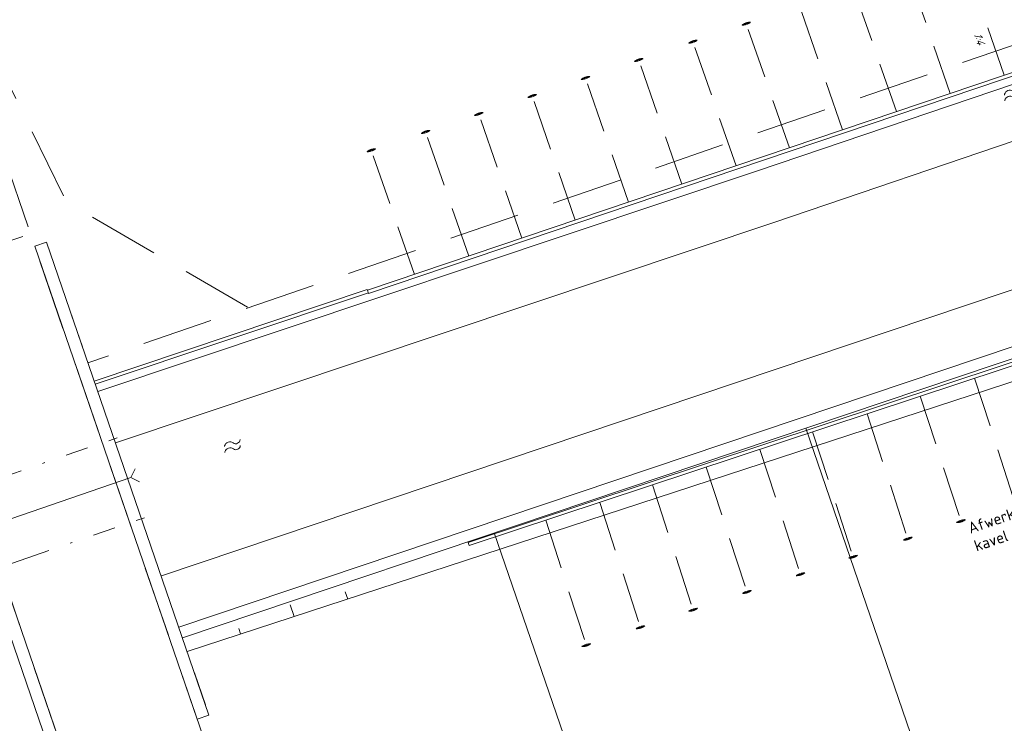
# Model space of a CAD drawing. Header units: metres. Extents: x 264570 to 266133, y 576109 to 577454.
# Tile 83 of 128: x 265408 to 265451, y 576920 to 576951. Entities that reach past the tile are written whole.
import ezdxf

# ---------------------------------------------------------------- set-up
doc = ezdxf.new("R2010")
doc.units = ezdxf.units.M
for name, pattern in [('B-WE-WH-DUIKER_PVC_250-G', [10, 3, -1, 0, -1, 1, -1, 1, -1, 0, -1]), ('XX-DASHED', [4.8, 3.15, -1.65]), ('XX-HIDDEN2', [3.335, 2.225, -1.11])]:
    doc.linetypes.add(name, pattern=pattern)
for name, color, linetype, lineweight in [('B-WE-GK-BESCHOEIING-TYPE_1-G', 252, 'B-WE-GK-BESCHOEIING_TYPE_1-G', 15), ('B-WE-GW-TALUDARCERING_KORT-G', 252, 'Continuous', 15), ('B-WE-GW-TALUDARCERING_LANG-G', 252, 'Continuous', 15), ('B-WE-KG-GRENS_KADASTRAAL-G', 252, 'KG-KADASTRAAL', 18), ('B-WE-OG-TOPOGRAFIE-G', 252, 'Continuous', 15), ('B-WE-OG-TOPOGRAFIE-S', 252, 'Continuous', 18), ('B-WE-WH-DUIKER_PVC_250-G', 252, 'B-WE-WH-DUIKER_PVC_250-G', 15), ('B-WE-WH-DUIKER_PVC_400-G', 252, 'B-WE-WH-DUIKER_PVC_400-G', 15), ('B-XX-AL-HOOGTELABEL-T18', 252, 'Continuous', 18), ('B-XX-AL-T25', 252, 'Continuous', 9), ('B-XX-GC-VERANKERING_ANKERSTANG-G', 252, 'XX-HIDDEN2', 18), ('B-XX-GK-BESCHOEIING_KUNSTSTOF-G', 252, 'GK-BESCHOEIING', 18), ('V-XX-AL-TOPOGRAFIE-G', 252, 'XX-DASHED', 18)]:
    doc.layers.add(name, color=color, linetype=linetype, lineweight=lineweight)
doc.styles.add('NLCS-ISO-ANNOTATIVE-T18', font='NLCS-ISO.ttf', dxfattribs={"oblique": 30, "height": 1.8})
doc.styles.add('NLCS-ISO-ANNOTATIVE-T25', font='NLCS-ISO.ttf', dxfattribs={"height": 2.5})
doc.styles.get("Standard").update_dxf_attribs({"font": 'arial.ttf'})
doc.linetypes.add('B-WE-GK-BESCHOEIING_TYPE_1-G', pattern='A,7.5,[151,NLCS.shx,S=2,R=0,X=-0.25,Y=0.6],2.5', length=10)
doc.linetypes.add('B-WE-WH-DUIKER_PVC_400-G', pattern='A,4,-2.5,[97,NLCS.shx,S=0.1,R=0,X=0,Y=-0.3],-1,[97,NLCS.shx,S=0.1,R=0,X=0,Y=-0.3],-2.5', length=10)
doc.linetypes.add('GK-BESCHOEIING', pattern='A,30,-5,[1,NLCS.SHX,S=1,R=0,X=0,Y=0],-5', length=40)
doc.linetypes.add('KG-KADASTRAAL', pattern='A,5.5,-2,["K",Standard,S=1.8,R=0,X=0,Y=-0.9],-2,5.5,-2,[5,NLCS.shx,S=0.75,R=0,X=0,Y=0],-2', length=19)

# ---------------------------------------------------------------- blocks, each defined once
blk = doc.blocks.new('*U14')
at = {"layer": 'B-WE-WH-DUIKER_PVC_400-G', "flags": 128}
for points in [[(-8, 1.53), (-6.47, 0), (-8, -1.53)], [(-6.47, 0), (31.03, 0)], [(32.55, 1.53), (31.03, 0), (32.55, -1.53)]]:
    blk.add_lwpolyline(points, dxfattribs=at)
blk = doc.blocks.new('SOG-TOPOGRAFIE_WATER-SO')
at = {"flags": 128}
for points in [[(-2.51, 0.56), (-2.43, 0.7, -0.538831), (-0.42, 0.73, 0.605168), (1.26, 0.93, -4.035705)], [(-2.88, -0.71), (-2.79, -0.57, -0.538831), (-0.79, -0.54, 0.605168), (0.89, -0.34, -4.035705)]]:
    blk.add_lwpolyline(points, format="xyb", dxfattribs=at)

msp = doc.modelspace()

# ---------------------------------------------------------------- linework, layer by layer
at = {"layer": 'B-WE-GK-BESCHOEIING-TYPE_1-G', "ltscale": 0.6, "flags": 128}
msp.add_lwpolyline([(265411.1, 576935.217), (265423.218, 576939.271)], dxfattribs=at)
at = {"layer": 'B-WE-GW-TALUDARCERING_KORT-G', "flags": 128}
for points in [[(265410.047, 576938.287), (265410.534, 576936.868)], [(265415.986, 576920.993), (265415.508, 576922.414)]]:
    msp.add_lwpolyline(points, dxfattribs=at)
at = {"layer": 'B-WE-GW-TALUDARCERING_LANG-G', "flags": 128}
for points in [[(265422.304, 576925.685), (265422.193, 576926.009)], [(265419.927, 576924.909), (265419.751, 576925.423)], [(265417.55, 576924.133), (265417.465, 576924.383)]]:
    msp.add_lwpolyline(points, dxfattribs=at)
at = {"layer": 'B-WE-KG-GRENS_KADASTRAAL-G', "ltscale": 0.5}
for p, q in [((265442.621, 576933.259), (265452.912, 576903.292)), ((265439.163, 576898.454), (265428.805, 576928.615))]:
    msp.add_line(p, q, dxfattribs=at)
msp.add_lwpolyline([(265414.966, 576923.962), (265487.091, 576948.224), (265496.349, 576921.265), (265496.215, 576921.219), (265497.187, 576918.386), (265485.199, 576914.264)], dxfattribs=at)
at = {"layer": 'B-WE-OG-TOPOGRAFIE-G'}
for points in [[(265414.042, 576926.711), (265488.898, 576951.891), (265498.102, 576925.081), (265505.248, 576927.535), (265514.487, 576900.64)], [(265414.807, 576924.436), (265487.402, 576948.856), (265496.612, 576922.032), (265503.758, 576924.486), (265512.217, 576899.861)], [(265415.174, 576923.357), (265486.282, 576946.608), (265495.505, 576919.767), (265502.705, 576922.041), (265543.006, 576804.695)]]:
    msp.add_lwpolyline(points, dxfattribs=at)
for points in [[(265408.937, 576941.517), (265416.144, 576920.531), (265415.624, 576920.353), (265408.418, 576941.339)], [(265402.648, 576939.357), (265409.855, 576918.372), (265409.334, 576918.193), (265402.128, 576939.178)]]:
    msp.add_lwpolyline(points, close=True, dxfattribs=at)
at = {"layer": 'B-WE-WH-DUIKER_PVC_250-G', "flags": 128}
for points in [[(265404.982, 576930.405), (265412.075, 576932.841)], [(265406.2, 576926.858), (265413.293, 576929.294)]]:
    msp.add_lwpolyline(points, dxfattribs=at)
at = {"layer": 'B-XX-GC-VERANKERING_ANKERSTANG-G'}
for p, q in [((265449.038, 576948.118), (265447.072, 576953.787)), ((265446.648, 576947.312), (265444.681, 576952.98)), ((265444.261, 576946.506), (265442.294, 576952.174)), ((265441.898, 576945.708), (265439.932, 576951.377)), ((265439.532, 576944.909), (265437.565, 576950.578)), ((265437.124, 576944.097), (265435.158, 576949.765)), ((265434.762, 576943.299), (265432.795, 576948.968)), ((265432.4, 576942.502), (265430.433, 576948.17)), ((265430.028, 576941.701), (265428.061, 576947.37)), ((265427.669, 576940.905), (265425.702, 576946.573)), ((265425.26, 576940.092), (265423.294, 576945.76)), ((265445.348, 576933.901), (265447.204, 576928.196)), ((265442.923, 576933.098), (265444.78, 576927.393)), ((265440.588, 576932.325), (265442.444, 576926.619)), ((265438.213, 576931.538), (265440.069, 576925.832)), ((265435.823, 576930.747), (265437.68, 576925.041)), ((265433.485, 576929.972), (265435.341, 576924.266)), ((265431.085, 576929.177), (265432.941, 576923.471))]:
    msp.add_line(p, q, dxfattribs=at)
for centre, radius, start, end in [((265440.194, 576950.637), 0.647, 109.5679, 127.5843), ((265440.198, 576950.631), 0.647, 110.123, 127.773), ((265439.471, 576953.173), 2.057, 279.2353, 284.4308), ((265440.08, 576951.224), 0.106, 167.2137, 191.2785), ((265440.184, 576950.634), 0.647, 90.6682, 108.6846), ((265439.91, 576951.165), 0.106, 26.9741, 51.0389), ((265440.185, 576950.627), 0.647, 90.4796, 108.1296), ((265439.181, 576953.072), 2.057, 293.8217, 299.0172), ((265437.827, 576949.838), 0.647, 109.5679, 127.5843), ((265437.831, 576949.832), 0.647, 110.123, 127.773), ((265437.105, 576952.374), 2.057, 279.2353, 284.4308), ((265437.713, 576950.425), 0.106, 167.2137, 191.2785), ((265437.817, 576949.835), 0.647, 90.6682, 108.6846), ((265437.543, 576950.366), 0.106, 26.9741, 51.0389), ((265437.818, 576949.828), 0.647, 90.4796, 108.1296), ((265436.815, 576952.273), 2.057, 293.8217, 299.0172), ((265435.41, 576949.022), 0.647, 90.6682, 108.6846), ((265435.411, 576949.015), 0.647, 90.4796, 108.1296), ((265434.407, 576951.461), 2.057, 293.8217, 299.0172), ((265435.42, 576949.026), 0.647, 109.5679, 127.5843), ((265435.424, 576949.02), 0.647, 110.123, 127.773), ((265434.697, 576951.561), 2.057, 279.2353, 284.4308), ((265435.306, 576949.612), 0.106, 167.2137, 191.2785), ((265435.136, 576949.553), 0.106, 26.9741, 51.0389), ((265433.057, 576948.228), 0.647, 109.5679, 127.5843), ((265433.061, 576948.222), 0.647, 110.123, 127.773), ((265432.335, 576950.764), 2.057, 279.2353, 284.4308), ((265432.944, 576948.815), 0.106, 167.2137, 191.2785), ((265433.048, 576948.225), 0.647, 90.6682, 108.6846), ((265432.774, 576948.756), 0.106, 26.9741, 51.0389), ((265433.048, 576948.218), 0.647, 90.4796, 108.1296), ((265432.045, 576950.663), 2.057, 293.8217, 299.0172), ((265430.695, 576947.431), 0.647, 109.5679, 127.5843), ((265430.699, 576947.425), 0.647, 110.123, 127.773), ((265429.973, 576949.966), 2.057, 279.2353, 284.4308), ((265430.582, 576948.017), 0.106, 167.2137, 191.2785), ((265430.686, 576947.428), 0.647, 90.6682, 108.6846), ((265430.412, 576947.958), 0.106, 26.9741, 51.0389), ((265430.686, 576947.42), 0.647, 90.4796, 108.1296), ((265429.683, 576949.866), 2.057, 293.8217, 299.0172), ((265428.323, 576946.63), 0.647, 109.5679, 127.5843), ((265428.327, 576946.624), 0.647, 110.123, 127.773), ((265427.601, 576949.166), 2.057, 279.2353, 284.4308), ((265428.21, 576947.217), 0.106, 167.2137, 191.2785), ((265428.314, 576946.627), 0.647, 90.6682, 108.6846), ((265428.039, 576947.158), 0.106, 26.9741, 51.0389), ((265428.314, 576946.619), 0.647, 90.4796, 108.1296), ((265427.311, 576949.065), 2.057, 293.8217, 299.0172), ((265425.964, 576945.834), 0.647, 109.5679, 127.5843), ((265425.968, 576945.828), 0.647, 110.123, 127.773), ((265425.242, 576948.369), 2.057, 279.2353, 284.4308), ((265425.85, 576946.42), 0.106, 167.2137, 191.2785), ((265425.954, 576945.83), 0.647, 90.6682, 108.6846), ((265425.68, 576946.361), 0.106, 26.9741, 51.0389), ((265425.955, 576945.823), 0.647, 90.4796, 108.1296), ((265424.952, 576948.269), 2.057, 293.8217, 299.0172), ((265423.555, 576945.021), 0.647, 109.5679, 127.5843), ((265423.559, 576945.015), 0.647, 110.123, 127.773), ((265422.833, 576947.556), 2.057, 279.2353, 284.4308), ((265423.442, 576945.607), 0.106, 167.2137, 191.2785), ((265423.546, 576945.017), 0.647, 90.6682, 108.6846), ((265423.272, 576945.548), 0.106, 26.9741, 51.0389), ((265423.547, 576945.01), 0.647, 90.4796, 108.1296), ((265422.543, 576947.456), 2.057, 293.8217, 299.0172), ((265447.922, 576926.486), 2.057, 112.7249, 117.9204), ((265446.965, 576928.951), 0.647, 269.3828, 287.0328), ((265446.966, 576928.943), 0.647, 269.5714, 287.5878), ((265447.23, 576928.407), 0.106, 205.8772, 229.9421), ((265447.63, 576926.391), 2.057, 98.1385, 103.334), ((265446.956, 576928.94), 0.647, 288.4711, 306.4875), ((265447.059, 576928.351), 0.106, 346.1168, 10.1816), ((265446.953, 576928.946), 0.647, 289.0261, 306.6761), ((265445.497, 576925.683), 2.057, 112.7249, 117.9204), ((265444.541, 576928.148), 0.647, 269.3828, 287.0328), ((265444.542, 576928.14), 0.647, 269.5714, 287.5878), ((265444.805, 576927.604), 0.106, 205.8772, 229.9421), ((265445.206, 576925.588), 2.057, 98.1385, 103.334), ((265444.532, 576928.137), 0.647, 288.4711, 306.4875), ((265444.634, 576927.548), 0.106, 346.1168, 10.1816), ((265444.528, 576928.143), 0.647, 289.0261, 306.6761), ((265443.162, 576924.91), 2.057, 112.7249, 117.9204), ((265442.206, 576927.374), 0.647, 269.3828, 287.0328), ((265442.206, 576927.367), 0.647, 269.5714, 287.5878), ((265442.47, 576926.831), 0.106, 205.8772, 229.9421), ((265442.871, 576924.815), 2.057, 98.1385, 103.334), ((265442.197, 576927.364), 0.647, 288.4711, 306.4875), ((265442.299, 576926.775), 0.106, 346.1168, 10.1816), ((265442.193, 576927.37), 0.647, 289.0261, 306.6761), ((265440.495, 576924.028), 2.057, 98.1385, 103.334), ((265439.822, 576926.577), 0.647, 288.4711, 306.4875), ((265439.818, 576926.583), 0.647, 289.0261, 306.6761), ((265440.787, 576924.123), 2.057, 112.7249, 117.9204), ((265439.831, 576926.587), 0.647, 269.3828, 287.0328), ((265439.831, 576926.58), 0.647, 269.5714, 287.5878), ((265440.095, 576926.044), 0.106, 205.8772, 229.9421), ((265439.924, 576925.988), 0.106, 346.1168, 10.1816), ((265438.397, 576923.331), 2.057, 112.7249, 117.9204), ((265437.441, 576925.796), 0.647, 269.3828, 287.0328), ((265437.706, 576925.253), 0.106, 205.8772, 229.9421), ((265438.106, 576923.237), 2.057, 98.1385, 103.334), ((265437.432, 576925.786), 0.647, 288.4711, 306.4875), ((265437.534, 576925.197), 0.106, 346.1168, 10.1816), ((265437.428, 576925.792), 0.647, 289.0261, 306.6761), ((265437.442, 576925.789), 0.647, 269.5714, 287.5878), ((265436.059, 576922.557), 2.057, 112.7249, 117.9204), ((265435.103, 576925.021), 0.647, 269.3828, 287.0328), ((265435.103, 576925.014), 0.647, 269.5714, 287.5878), ((265435.367, 576924.478), 0.106, 205.8772, 229.9421), ((265435.767, 576922.462), 2.057, 98.1385, 103.334), ((265435.094, 576925.011), 0.647, 288.4711, 306.4875), ((265435.196, 576924.422), 0.106, 346.1168, 10.1816), ((265435.09, 576925.017), 0.647, 289.0261, 306.6761), ((265433.659, 576921.762), 2.057, 112.7249, 117.9204), ((265432.703, 576924.226), 0.647, 269.3828, 287.0328), ((265432.703, 576924.219), 0.647, 269.5714, 287.5878), ((265432.967, 576923.683), 0.106, 205.8772, 229.9421), ((265433.367, 576921.667), 2.057, 98.1385, 103.334), ((265432.694, 576924.216), 0.647, 288.4711, 306.4875), ((265432.796, 576923.627), 0.106, 346.1168, 10.1816), ((265432.69, 576924.222), 0.647, 289.0261, 306.6761)]:
    msp.add_arc(centre, radius, start, end, dxfattribs=at)
at = {"layer": 'B-XX-GK-BESCHOEIING_KUNSTSTOF-G', "linetype": 'Continuous'}
msp.add_lwpolyline([(265423.17, 576939.413), (265411.052, 576935.359)], dxfattribs=at)
at = {"layer": 'V-XX-AL-TOPOGRAFIE-G', "flags": 128}
for points in [[(265475.981, 576998.947), (265489.05, 576963.039), (265410.775, 576936.165)], [(265417.857, 576938.636), (265409.817, 576943.309), (265404.225, 576954.779), (265397.699, 576952.538), (265400.319, 576940.059), (265396.89, 576931.339)], [(265402.458, 576939.91), (265398.207, 576952.29), (265403.976, 576954.271), (265408.227, 576941.891)]]:
    msp.add_lwpolyline(points, dxfattribs=at)
msp.add_lwpolyline([(265410.974, 576915.117), (265402.458, 576939.91), (265408.227, 576941.891), (265416.744, 576917.098)], close=True, dxfattribs=at)

# ---------------------------------------------------------------- block references
at = {"layer": 'B-WE-OG-TOPOGRAFIE-S', "xscale": 0.2, "yscale": 0.2, "zscale": 0.2, "rotation": 18.93095393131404}
for p in [(265451.949, 576948.106), (265417.347, 576932.502)]:
    msp.add_blockref('SOG-TOPOGRAFIE_WATER-SO', p, dxfattribs=at)
at = {"layer": 'B-WE-WH-DUIKER_PVC_400-G', "xscale": 0.2000000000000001, "yscale": 0.2000000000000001, "zscale": 0.2000000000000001, "rotation": 18.95095393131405}
msp.add_blockref('*U14', (265406.809, 576929.055), dxfattribs=at)

# ---------------------------------------------------------------- next in the draw order: texts
at = {"layer": 'B-XX-AL-HOOGTELABEL-T18', "insert": (265450.387, 576950.897), "char_height": 0.36, "width": 0.36, "attachment_point": 1, "rotation": 290.3055, "style": 'NLCS-ISO-ANNOTATIVE-T18', "bg_fill": 3, "box_fill_scale": 1.1, "bg_fill_color": 256, "bg_fill_transparency": 0}
msp.add_mtext('1:4', dxfattribs=at)
at = {"layer": 'B-XX-AL-T25', "insert": (265449.768, 576929.047), "char_height": 0.5, "attachment_point": 1, "rotation": 18.9534, "style": 'NLCS-ISO-ANNOTATIVE-T25', "bg_fill": 3, "box_fill_scale": 1.15, "bg_fill_color": 256, "bg_fill_transparency": 0}
msp.add_mtext_dynamic_manual_height_columns('\\pxt11;Afwerkhoogte kavel 1,00 NAP', width=5.85002, gutter_width=9, heights=[0], dxfattribs=at)

# ---------------------------------------------------------------- next in the draw order: linework, layer by layer
at = {"layer": 'B-WE-GK-BESCHOEIING-TYPE_1-G', "ltscale": 0.6}
for points in [[(265423.226, 576939.247), (265453.674, 576949.525), (265490.298, 576961.835), (265477.167, 577000.066), (265476.033, 577003.492)], [(265511.667, 576899.677), (265503.35, 576923.875), (265496.257, 576921.37), (265487.127, 576947.951), (265459.286, 576938.676), (265427.648, 576928.197)]]:
    msp.add_lwpolyline(points, dxfattribs=at)
at = {"layer": 'B-WE-OG-TOPOGRAFIE-G'}
for points in [[(265479.985, 577000.348), (265485.644, 576983.93), (265493.8, 576960.108), (265481.209, 576955.841), (265464.066, 576950.097), (265452.657, 576946.276), (265441.253, 576942.404), (265411.994, 576932.616)], [(265477.716, 576999.566), (265483.374, 576983.15), (265490.749, 576961.608), (265480.443, 576958.116), (265463.304, 576952.372), (265451.89, 576948.551), (265440.486, 576944.679), (265411.215, 576934.886)]]:
    msp.add_lwpolyline(points, dxfattribs=at)
at = {"layer": 'B-XX-GC-VERANKERING_ANKERSTANG-G'}
for p, q in [((265451.426, 576948.925), (265449.46, 576954.593)), ((265450.111, 576935.479), (265451.968, 576929.773)), ((265447.708, 576934.683), (265449.564, 576928.977))]:
    msp.add_line(p, q, dxfattribs=at)
for centre, radius, start, end in [((265450.282, 576927.268), 2.057, 112.7249, 117.9204), ((265449.326, 576929.732), 0.647, 269.3828, 287.0328), ((265449.326, 576929.725), 0.647, 269.5714, 287.5878), ((265449.59, 576929.189), 0.106, 205.8772, 229.9421), ((265449.99, 576927.173), 2.057, 98.1385, 103.334), ((265449.317, 576929.722), 0.647, 288.4711, 306.4875), ((265449.419, 576929.133), 0.106, 346.1168, 10.1816), ((265449.313, 576929.728), 0.647, 289.0261, 306.6761)]:
    msp.add_arc(centre, radius, start, end, dxfattribs=at)
at = {"layer": 'B-XX-GK-BESCHOEIING_KUNSTSTOF-G', "linetype": 'Continuous'}
for points in [[(265423.226, 576939.247), (265423.178, 576939.389), (265453.626, 576949.667), (265490.107, 576961.929), (265477.025, 577000.018), (265475.89, 577003.445), (265476.033, 577003.492)], [(265511.667, 576899.677), (265511.525, 576899.628), (265503.258, 576923.683), (265496.164, 576921.178), (265487.034, 576947.762), (265459.334, 576938.533), (265427.696, 576928.054), (265427.648, 576928.197)]]:
    msp.add_lwpolyline(points, dxfattribs=at)

doc.saveas('drawing.dxf')
